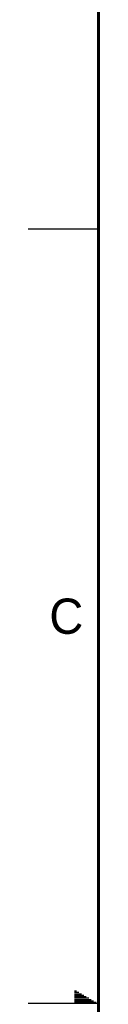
# Model space of a CAD drawing. Header units: inches. Extents: x 0 to 34, y 0 to 22.
# Tile 8 of 139: x 0 to 0.5, y 11 to 18. Entities that reach past the tile are written whole.
import ezdxf

# ---------------------------------------------------------------- set-up
doc = ezdxf.new("R2010")
doc.units = ezdxf.units.IN
doc.header["$LTSCALE"] = 1.87
doc.header["$MEASUREMENT"] = 0
doc.layers.get('0').update_dxf_attribs({"linetype": 'CONTINUOUS'})
doc.styles.add('TEXTSTYLE_2', font='txt')

msp = doc.modelspace()

# ---------------------------------------------------------------- linework, layer by layer
at = {"color": 2, "linetype": 'CONTINUOUS'}
for p, q in [((0, 16.5), (0.5, 16.5)), ((0.3303, 11.09), (0.3441, 11.09)), ((0.3303, 11.08), (0.3614, 11.08)), ((0.3303, 11.07), (0.3788, 11.07)), ((0.3303, 11.06), (0.3961, 11.06)), ((0.3303, 11.05), (0.4134, 11.05)), ((0.5, 11), (0, 11)), ((0.3303, 11.04), (0.4307, 11.04)), ((0.3303, 11.03), (0.448, 11.03)), ((0.3303, 11.02), (0.4654, 11.02)), ((0.3303, 11.01), (0.4827, 11.01))]:
    msp.add_line(p, q, dxfattribs=at)
at = {"color": 7, "linetype": 'CONTINUOUS', "const_width": 0.02}
msp.add_lwpolyline([(0.5, 21.5), (0.5, 0.5)], dxfattribs=at)

# ---------------------------------------------------------------- texts
at = {"color": 2, "linetype": 'CONTINUOUS', "insert": (0.1508, 13.8746), "char_height": 0.25, "width": 0.25, "attachment_point": 1, "line_spacing_factor": 0.9, "style": 'TEXTSTYLE_2'}
msp.add_mtext('C', dxfattribs=at)

doc.saveas('drawing.dxf')
